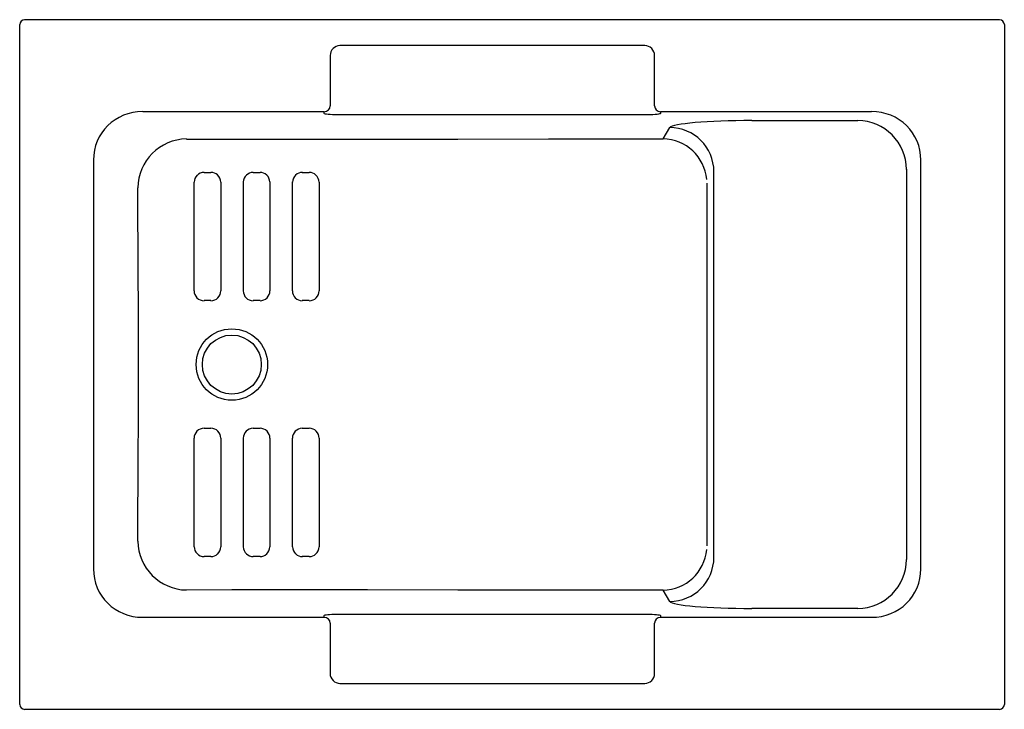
# Model space of a CAD drawing. Header units: millimetres. Extents: x 4896.17 to 4897.17, y 3059.22 to 3059.92.
import ezdxf

# ---------------------------------------------------------------- set-up
doc = ezdxf.new("R2010")
doc.units = ezdxf.units.MM
doc.layers.add('SANINDUSA', color=3, linetype='Continuous')

msp = doc.modelspace()

# ---------------------------------------------------------------- linework, layer by layer
at = {"layer": 'SANINDUSA'}
for p, q in [((4896.1694, 3059.2209), (4896.1694, 3059.9125)), ((4897.166, 3059.9175), (4896.1744, 3059.9175)), ((4897.171, 3059.9125), (4897.171, 3059.2209)), ((4896.8052, 3059.8911), (4896.4952, 3059.8911)), ((4896.4852, 3059.8811), (4896.4852, 3059.8588)), ((4896.8152, 3059.8588), (4896.8152, 3059.8811)), ((4896.4852, 3059.8588), (4896.4852, 3059.8299)), ((4896.8152, 3059.8299), (4896.8152, 3059.8588)), ((4896.4792, 3059.8239), (4896.2946, 3059.8239)), ((4896.4792, 3059.822), (4896.4792, 3059.8239)), ((4896.8052, 3059.8206), (4896.4952, 3059.8206)), ((4897.0359, 3059.8239), (4896.8212, 3059.8239)), ((4896.8212, 3059.8239), (4896.8212, 3059.822)), ((4896.9141, 3059.8149), (4897.022, 3059.815)), ((4896.8238, 3059.7963), (4896.8307, 3059.8078)), ((4896.2444, 3059.7745), (4896.2444, 3059.3589)), ((4897.086, 3059.359), (4897.086, 3059.7745)), ((4896.4569, 3059.7621), (4896.4639, 3059.7621)), ((4896.8756, 3059.3704), (4896.8756, 3059.763)), ((4897.0715, 3059.7653), (4897.0715, 3059.3682)), ((4896.4639, 3059.3713), (4896.4569, 3059.3713)), ((4896.8307, 3059.3256), (4896.8238, 3059.3371)), ((4897.022, 3059.3184), (4896.9141, 3059.3185)), ((4896.2946, 3059.3095), (4896.4792, 3059.3095)), ((4896.4792, 3059.3095), (4896.4792, 3059.3114)), ((4896.4952, 3059.3128), (4896.8052, 3059.3128)), ((4896.8212, 3059.3114), (4896.8212, 3059.3095)), ((4896.8212, 3059.3095), (4897.0359, 3059.3095)), ((4896.4852, 3059.3035), (4896.4852, 3059.2746)), ((4896.8152, 3059.2746), (4896.8152, 3059.3035)), ((4896.4852, 3059.2746), (4896.4852, 3059.2523)), ((4896.8152, 3059.2523), (4896.8152, 3059.2746)), ((4896.4952, 3059.2423), (4896.8052, 3059.2423)), ((4897.166, 3059.2159), (4896.1744, 3059.2159))]:
    msp.add_line(p, q, dxfattribs=at)
at = {"layer": 'SANINDUSA', "flags": 128}
for points in [[(4896.4952, 3059.8206), (4896.4925, 3059.8207), (4896.4899, 3059.8207), (4896.4875, 3059.8208), (4896.4852, 3059.8209), (4896.4833, 3059.8211), (4896.4816, 3059.8213), (4896.4804, 3059.8215), (4896.4796, 3059.8217), (4896.4792, 3059.822)], [(4896.8212, 3059.822), (4896.821, 3059.8218), (4896.8203, 3059.8216), (4896.8192, 3059.8214), (4896.8177, 3059.8212), (4896.8158, 3059.821), (4896.8136, 3059.8208), (4896.8112, 3059.8207), (4896.8086, 3059.8207), (4896.8052, 3059.8206)], [(4896.3392, 3059.7961), (4896.3852, 3059.796), (4896.4312, 3059.796), (4896.4772, 3059.796), (4896.5232, 3059.796), (4896.6152, 3059.7961), (4896.7072, 3059.7962), (4896.8238, 3059.7963)], [(4896.3569, 3059.7621), (4896.3629, 3059.7621), (4896.3639, 3059.7621)], [(4896.4069, 3059.7621), (4896.4129, 3059.7621), (4896.4139, 3059.7621)], [(4896.3468, 3059.6417), (4896.3468, 3059.6468), (4896.3468, 3059.6868), (4896.3468, 3059.6968), (4896.3468, 3059.7517)], [(4896.3468, 3059.7517), (4896.3468, 3059.7518), (4896.3469, 3059.7522)], [(4896.374, 3059.7523), (4896.374, 3059.752), (4896.374, 3059.7517)], [(4896.374, 3059.7517), (4896.374, 3059.7457), (4896.374, 3059.7068), (4896.374, 3059.6968), (4896.374, 3059.6417)], [(4896.3969, 3059.7517), (4896.3969, 3059.752), (4896.3969, 3059.7523)], [(4896.3969, 3059.6417), (4896.3969, 3059.6468), (4896.3969, 3059.6868), (4896.3969, 3059.6968), (4896.3969, 3059.7517)], [(4896.424, 3059.7524), (4896.424, 3059.7521), (4896.424, 3059.7517)], [(4896.424, 3059.7517), (4896.424, 3059.7457), (4896.424, 3059.7068), (4896.424, 3059.6968), (4896.424, 3059.6417)], [(4896.4469, 3059.7517), (4896.4469, 3059.752), (4896.4469, 3059.7524)], [(4896.4469, 3059.6417), (4896.4469, 3059.6468), (4896.4469, 3059.6868), (4896.4469, 3059.6968), (4896.4469, 3059.7517)], [(4896.474, 3059.7523), (4896.474, 3059.752), (4896.474, 3059.7517)], [(4896.474, 3059.7517), (4896.474, 3059.7467), (4896.474, 3059.7068), (4896.474, 3059.6968), (4896.474, 3059.6417)], [(4896.8685, 3059.7511), (4896.8685, 3059.6192), (4896.8685, 3059.4383), (4896.8685, 3059.3824)], [(4896.2896, 3059.3871), (4896.2899, 3059.4769), (4896.2901, 3059.5068), (4896.2902, 3059.5367), (4896.2902, 3059.5666), (4896.2902, 3059.5966), (4896.2901, 3059.6265), (4896.2899, 3059.6565), (4896.2896, 3059.7463)], [(4896.3639, 3059.6317), (4896.3604, 3059.6317), (4896.3569, 3059.6317)], [(4896.4139, 3059.6317), (4896.4104, 3059.6317), (4896.4069, 3059.6317)], [(4896.4639, 3059.6317), (4896.4604, 3059.6317), (4896.4569, 3059.6317)], [(4896.3569, 3059.5018), (4896.3604, 3059.5018), (4896.3639, 3059.5018)], [(4896.4069, 3059.5018), (4896.4104, 3059.5018), (4896.4139, 3059.5018)], [(4896.4569, 3059.5018), (4896.4604, 3059.5018), (4896.4639, 3059.5018)], [(4896.3468, 3059.3817), (4896.3468, 3059.3877), (4896.3468, 3059.4267), (4896.3468, 3059.4367), (4896.3468, 3059.4917)], [(4896.374, 3059.4917), (4896.374, 3059.4866), (4896.374, 3059.4467), (4896.374, 3059.4367), (4896.374, 3059.3817)], [(4896.3969, 3059.3817), (4896.3969, 3059.3877), (4896.3969, 3059.4267), (4896.3969, 3059.4367), (4896.3969, 3059.4917)], [(4896.424, 3059.4917), (4896.424, 3059.4866), (4896.424, 3059.4467), (4896.424, 3059.4367), (4896.424, 3059.3817)], [(4896.4469, 3059.3817), (4896.4469, 3059.3877), (4896.4469, 3059.4267), (4896.4469, 3059.4367), (4896.4469, 3059.4917)], [(4896.474, 3059.4917), (4896.474, 3059.4867), (4896.474, 3059.4467), (4896.474, 3059.4367), (4896.474, 3059.3817)], [(4896.3469, 3059.3813), (4896.3468, 3059.3815), (4896.3468, 3059.3817)], [(4896.374, 3059.3817), (4896.374, 3059.3815), (4896.374, 3059.3811)], [(4896.3969, 3059.3811), (4896.3969, 3059.3814), (4896.3969, 3059.3817)], [(4896.424, 3059.3817), (4896.424, 3059.3814), (4896.424, 3059.3811)], [(4896.4469, 3059.3811), (4896.4469, 3059.3813), (4896.4469, 3059.3817)], [(4896.474, 3059.3817), (4896.474, 3059.3815), (4896.474, 3059.3811)], [(4896.3639, 3059.3713), (4896.3579, 3059.3713), (4896.3569, 3059.3713)], [(4896.4139, 3059.3713), (4896.4079, 3059.3713), (4896.4069, 3059.3713)], [(4896.8238, 3059.3371), (4896.7072, 3059.3372), (4896.6152, 3059.3373), (4896.5232, 3059.3374), (4896.4772, 3059.3374), (4896.4312, 3059.3374), (4896.3852, 3059.3374), (4896.3392, 3059.3373)], [(4896.4792, 3059.3114), (4896.4794, 3059.3116), (4896.4801, 3059.3119), (4896.4812, 3059.3121), (4896.4827, 3059.3123), (4896.4846, 3059.3124), (4896.4868, 3059.3126), (4896.4892, 3059.3127), (4896.4917, 3059.3128), (4896.4952, 3059.3128)], [(4896.8052, 3059.3128), (4896.8079, 3059.3128), (4896.8105, 3059.3127), (4896.8129, 3059.3126), (4896.8152, 3059.3125), (4896.8171, 3059.3123), (4896.8187, 3059.3121), (4896.82, 3059.3119), (4896.8208, 3059.3117), (4896.8212, 3059.3114)]]:
    msp.add_lwpolyline(points, dxfattribs=at)
at = {"layer": 'SANINDUSA'}
for radius in [0.0363, 0.03]:
    msp.add_circle((4896.3852, 3059.5667), radius, dxfattribs=at)
for centre, radius, start, end in [((4896.4952, 3059.8811), 0.01, 90.1898, 180.1548), ((4896.8052, 3059.8811), 0.01, 359.793, 89.8624), ((4896.4792, 3059.8299), 0.00599, 269.891, 359.8906), ((4896.8212, 3059.8299), 0.00599, 180.1094, 270.109), ((4896.8305, 3059.7627), 0.0451, 0.3729, 89.767), ((4896.3399, 3059.7459), 0.0503, 90.825, 179.4447), ((4896.823, 3059.7508), 0.0455, 5.1734, 89.0046), ((4896.3569, 3059.7524), 0.00973, 89.7372, 136.2968), ((4896.364, 3059.7525), 0.00967, 46.4523, 90.3411), ((4896.3632, 3059.7517), 0.0108, 3.4213, 46.3458), ((4896.4077, 3059.7517), 0.0109, 135.1173, 176.3568), ((4896.4069, 3059.7524), 0.00972, 89.7584, 134.8579), ((4896.414, 3059.7525), 0.00967, 46.2518, 90.3302), ((4896.4132, 3059.7517), 0.0108, 3.7676, 46.1393), ((4896.4577, 3059.7516), 0.0109, 134.5069, 176.2322), ((4896.4569, 3059.7524), 0.00971, 89.758, 134.235), ((4896.464, 3059.7525), 0.00968, 45.4543, 90.3291), ((4896.4631, 3059.7516), 0.0109, 3.5004, 45.2743), ((4896.3577, 3059.7517), 0.0109, 136.5568, 177.314), ((4896.3569, 3059.6417), 0.0101, 180.0169, 270.0223), ((4896.3639, 3059.6417), 0.0101, 269.9818, 359.9936), ((4896.4069, 3059.6417), 0.0101, 180.0152, 269.9905), ((4896.4139, 3059.6417), 0.0101, 269.9915, 0.0081), ((4896.4569, 3059.6417), 0.0101, 180.003, 269.9942), ((4896.4639, 3059.6417), 0.0101, 269.9982, 0.0051), ((4896.3569, 3059.4917), 0.0101, 89.9788, 179.9818), ((4896.3639, 3059.4917), 0.0101, 0.0058, 90.0187), ((4896.4069, 3059.4917), 0.0101, 90.0101, 179.9842), ((4896.4139, 3059.4917), 0.0101, 359.9919, 90.0084), ((4896.4569, 3059.4917), 0.0101, 90.0058, 179.9971), ((4896.4639, 3059.4917), 0.0101, 359.9949, 90.0017), ((4896.3399, 3059.3876), 0.0503, 180.5648, 269.1655), ((4896.3577, 3059.3818), 0.0109, 182.6906, 223.4388), ((4896.3631, 3059.3818), 0.0109, 313.7285, 356.5104), ((4896.4077, 3059.3818), 0.0109, 183.6523, 224.879), ((4896.4131, 3059.3818), 0.0109, 313.9251, 356.1694), ((4896.4577, 3059.3818), 0.0109, 183.7576, 225.495), ((4896.4631, 3059.3818), 0.0109, 314.7359, 356.4975), ((4896.3569, 3059.381), 0.00971, 223.633, 270.3322), ((4896.364, 3059.381), 0.00971, 269.7491, 313.4602), ((4896.4069, 3059.381), 0.00969, 225.0652, 270.3208), ((4896.414, 3059.381), 0.00971, 269.7624, 313.6552), ((4896.4569, 3059.381), 0.00968, 225.6741, 270.3289), ((4896.464, 3059.381), 0.00972, 269.7558, 314.4647), ((4896.823, 3059.3826), 0.0455, 270.9699, 354.8521), ((4896.8305, 3059.3707), 0.0451, 270.236, 359.6241), ((4896.4792, 3059.3035), 0.00599, 0.1094, 90.109), ((4896.8212, 3059.3035), 0.00599, 89.891, 179.8906), ((4896.4952, 3059.2523), 0.01, 179.793, 269.8624), ((4896.8052, 3059.2523), 0.01, 270.1898, 0.1548)]:
    msp.add_arc(centre, radius, start, end, dxfattribs=at)
for centre, major_axis, ratio, start_param, end_param in [((4896.1744, 3059.9125), (-0.00354, 0.00354), 0.999695, 5.497939, 7.068431), ((4897.166, 3059.9125), (-0.00354, -0.00354), 0.999695, 2.356347, 3.926839), ((4896.2956, 3059.7735), (0.0438, -0.0273), 0.968488, 2.133689, 3.692355), ((4897.0349, 3059.7735), (0.0435, 0.0277), 0.969376, 5.722931, 7.281842), ((4896.9156, 3059.8074), (0.085, 0), 0.087489, 1.58825, 3.089233), ((4897.0219, 3059.7652), (-0.0271, 0.042), 0.989827, 4.144649, 5.70356), ((4896.2956, 3059.36), (0.0438, 0.0273), 0.968488, 2.59083, 4.149496), ((4897.0219, 3059.3682), (0.0271, 0.042), 0.989827, 3.721218, 5.280129), ((4897.0349, 3059.36), (0.0435, -0.0277), 0.969376, 5.284528, 6.843439), ((4896.9156, 3059.326), (0.085, 0), 0.087489, 3.193953, 4.694936), ((4896.1744, 3059.2209), (-0.00354, -0.00354), 0.999695, 5.497939, 7.068431), ((4897.166, 3059.2209), (-0.00354, 0.00354), 0.999695, 2.356347, 3.926839)]:
    msp.add_ellipse(centre, major_axis=major_axis, ratio=ratio, start_param=start_param, end_param=end_param, dxfattribs=at)

doc.saveas('drawing.dxf')
